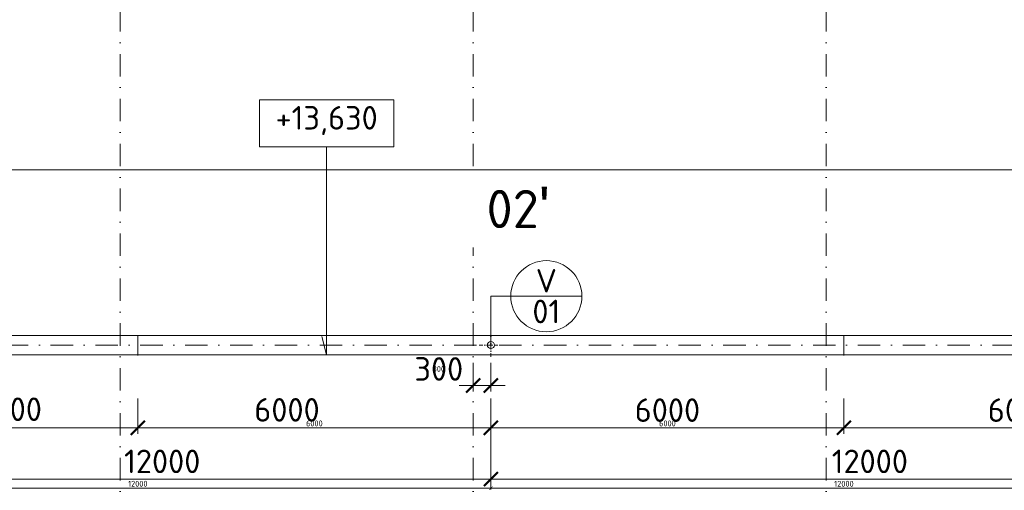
# Model space of a CAD drawing. Header units: millimetres. Extents: x -916886 to 3713765, y -2985421 to 1675785.
# Tile 113 of 256: x 10293 to 27025, y 247484 to 255475. Entities that reach past the tile are written whole.
import ezdxf
from ezdxf.enums import TextEntityAlignment as Align

# ---------------------------------------------------------------- set-up
doc = ezdxf.new("R2010")
doc.units = ezdxf.units.MM
doc.linetypes.add('CENTERX2', pattern=[101.6, 63.5, -12.7, 12.7, -12.7])
doc.linetypes.add('DASHDOT', pattern=[25.4, 12.7, -6.35, 0, -6.35])
doc.layers.get('Defpoints').update_dxf_attribs({"color": 8})
for name, color, linetype, lineweight in [('A99_N_kce-pohl', 1, 'Continuous', 9), ('A99_N_koty-200', 5, 'Continuous', 5), ('A99_N_koty-200 @ 200', 5, 'Continuous', 5), ('A99_N_koty-200 @ 50 (2)', 5, 'Continuous', 5), ('A99_N_koty-vysk', 160, 'Continuous', 9), ('A99_N_txt-popis-200', 240, 'Continuous', 5), ('A99_N_znaceni 200', 5, 'Continuous', 5), ('A99_S_osy', 1, 'CENTERX2', 5)]:
    doc.layers.add(name, color=color, linetype=linetype, lineweight=lineweight)
doc.styles.add('A99_kota', font='isocpeur.ttf', dxfattribs={"height": 2})
doc.styles.add('A99_popis', font='isocpeur.ttf')
doc.styles.add('ad_popis 100', font='isocpeur.ttf', dxfattribs={"height": 200})
doc.dimstyles.new('A99_kota_200 new', dxfattribs={"dimscale": 200, "dimtxt": 2, "dimasz": 1.2, "dimexe": 0.5, "dimexo": 1.5, "dimgap": 0.5, "dimtad": 1, "dimdec": 0, "dimzin": 3, "dimdsep": 46, "dimtxsty": 'A99_kota', "dimblk": 'ARCHTICK', "dimcen": 2.5, "dimazin": 2, "dimtfac": 0.75, "dimtdec": 0, "dimtix": 1, "dimtmove": 2, "dimatfit": 0, "dimfxl": 0, "dimtolj": 1, "dimtzin": 0, "dimlwd": 5, "dimlwe": 5, "dimarcsym": 0})

# ---------------------------------------------------------------- blocks, each defined once
blk = doc.blocks.new('*U20')
at = {"color": 0, "linetype": 'ByBlock'}
blk.add_line((-3.02, 0), (3.02, 0), dxfattribs=at)
blk.add_circle((0, 0), 3.02, dxfattribs=at)
at = {"color": 0, "linetype": 'ByBlock', "style": 'A99_popis'}
for tag, p in [('KATEGORIE', (0, 1.31)), ('PRVEK', (0, -1.298))]:
    blk.add_attdef(tag, text='', height=2, dxfattribs=at).set_placement(p, align=Align.MIDDLE_CENTER)
blk = doc.blocks.new('_ArchTick')
at = {"color": 0, "linetype": 'ByBlock', "const_width": 0.15}
blk.add_lwpolyline([(-0.5, -0.5), (0.5, 0.5)], dxfattribs=at)
blk = doc.blocks.new('*D4188')
at = {"layer": 'A99_N_koty-200', "color": 0, "linetype": 'Continuous', "lineweight": 5, "transparency": 16777216}
for p, q in [((18000, 249650), (18000, 249162.5)), ((18300, 249650), (18300, 249162.5)), ((18000, 249262.5), (17760, 249262.5)), ((18000, 249262.5), (18300, 249262.5)), ((18300, 249262.5), (18540, 249262.5))]:
    blk.add_line(p, q, dxfattribs=at)
at = {"layer": 'Defpoints', "color": 0, "linetype": 'Continuous', "lineweight": 0, "transparency": 16777216}
for p in [(18000, 249950), (18300, 249950), (18300, 249262.5)]:
    blk.add_point(p, dxfattribs=at)
at = {"layer": 'A99_N_koty-200', "color": 0, "linetype": 'Continuous', "lineweight": 5, "transparency": 16777216, "xscale": 240, "yscale": 240, "zscale": 240}
blk.add_blockref('_ArchTick', (18000, 249262.5), dxfattribs=at)
at = {"layer": 'A99_N_koty-200', "color": 0, "linetype": 'Continuous', "lineweight": 5, "transparency": 16777216, "xscale": 240, "yscale": 240, "zscale": 240, "rotation": 180}
blk.add_blockref('_ArchTick', (18300, 249262.5), dxfattribs=at)
at = {"layer": 'A99_N_koty-200', "color": 0, "linetype": 'Continuous', "transparency": 16777216, "insert": (17415, 249545), "char_height": 400, "attachment_point": 5, "style": 'A99_kota'}
blk.add_mtext('\\A1;300', dxfattribs=at)
blk = doc.blocks.new('*D4189')
at = {"layer": 'A99_N_koty-200', "color": 0, "linetype": 'Continuous', "lineweight": 5, "transparency": 16777216}
for p, q in [((18000, 249462.5), (18000, 249237.5)), ((18300, 249462.5), (18300, 249237.5)), ((18000, 249262.5), (17940, 249262.5)), ((18000, 249262.5), (18300, 249262.5)), ((18300, 249262.5), (18360, 249262.5))]:
    blk.add_line(p, q, dxfattribs=at)
at = {"layer": 'Defpoints', "color": 0, "linetype": 'Continuous', "lineweight": 0, "transparency": 16777216}
for p in [(18000, 249950), (18300, 249950), (18300, 249262.5)]:
    blk.add_point(p, dxfattribs=at)
at = {"layer": 'A99_N_koty-200', "color": 0, "linetype": 'Continuous', "lineweight": 5, "transparency": 16777216, "xscale": 60, "yscale": 60, "zscale": 60}
blk.add_blockref('_ArchTick', (18000, 249262.5), dxfattribs=at)
at = {"layer": 'A99_N_koty-200', "color": 0, "linetype": 'Continuous', "lineweight": 5, "transparency": 16777216, "xscale": 60, "yscale": 60, "zscale": 60, "rotation": 180}
blk.add_blockref('_ArchTick', (18300, 249262.5), dxfattribs=at)
at = {"layer": 'A99_N_koty-200', "color": 0, "linetype": 'Continuous', "transparency": 16777216, "insert": (17415, 249545), "char_height": 100, "attachment_point": 5, "style": 'A99_kota'}
blk.add_mtext('\\A1;300', dxfattribs=at)
blk = doc.blocks.new('*D4194')
at = {"layer": 'A99_N_koty-200', "color": 0, "linetype": 'Continuous', "lineweight": 5, "transparency": 16777216}
for p, q in [((6300, 248475), (6300, 247575)), ((18300, 248475), (18300, 247575)), ((6300, 247675), (18300, 247675))]:
    blk.add_line(p, q, dxfattribs=at)
at = {"layer": 'Defpoints', "color": 0, "linetype": 'Continuous', "lineweight": 0, "transparency": 16777216}
for p in [(6300, 249950), (18300, 249950), (18300, 247675)]:
    blk.add_point(p, dxfattribs=at)
at = {"layer": 'A99_N_koty-200', "color": 0, "linetype": 'Continuous', "lineweight": 5, "transparency": 16777216, "xscale": 240, "yscale": 240, "zscale": 240, "rotation": 180}
blk.add_blockref('_ArchTick', (6300, 247675), dxfattribs=at)
at = {"layer": 'A99_N_koty-200', "color": 0, "linetype": 'Continuous', "lineweight": 5, "transparency": 16777216, "xscale": 240, "yscale": 240, "zscale": 240}
blk.add_blockref('_ArchTick', (18300, 247675), dxfattribs=at)
at = {"layer": 'A99_N_koty-200', "color": 0, "linetype": 'Continuous', "transparency": 16777216, "insert": (12715, 247975), "char_height": 400, "attachment_point": 5, "style": 'A99_kota'}
blk.add_mtext('\\A1;12000', dxfattribs=at)
blk = doc.blocks.new('*D4195')
at = {"layer": 'A99_N_koty-200', "color": 0, "linetype": 'Continuous', "lineweight": 5, "transparency": 16777216}
for p, q in [((6300, 247720), (6300, 247495)), ((18300, 247720), (18300, 247495)), ((6300, 247520), (18300, 247520))]:
    blk.add_line(p, q, dxfattribs=at)
at = {"layer": 'Defpoints', "color": 0, "linetype": 'Continuous', "lineweight": 0, "transparency": 16777216}
for p in [(6300, 249950), (18300, 249950), (18300, 247520)]:
    blk.add_point(p, dxfattribs=at)
at = {"layer": 'A99_N_koty-200', "color": 0, "linetype": 'Continuous', "lineweight": 5, "transparency": 16777216, "xscale": 60, "yscale": 60, "zscale": 60, "rotation": 180}
blk.add_blockref('_ArchTick', (6300, 247520), dxfattribs=at)
at = {"layer": 'A99_N_koty-200', "color": 0, "linetype": 'Continuous', "lineweight": 5, "transparency": 16777216, "xscale": 60, "yscale": 60, "zscale": 60}
blk.add_blockref('_ArchTick', (18300, 247520), dxfattribs=at)
at = {"layer": 'A99_N_koty-200', "color": 0, "linetype": 'Continuous', "transparency": 16777216, "insert": (12300, 247595), "char_height": 100, "attachment_point": 5, "style": 'A99_kota'}
blk.add_mtext('\\A1;12000', dxfattribs=at)
blk = doc.blocks.new('*D4197')
at = {"layer": 'A99_N_koty-200', "color": 0, "linetype": 'Continuous', "lineweight": 5, "transparency": 16777216}
for p, q in [((6300, 249040), (6300, 248445)), ((12300, 249040), (12300, 248445)), ((6300, 248545), (12300, 248545))]:
    blk.add_line(p, q, dxfattribs=at)
at = {"layer": 'Defpoints', "color": 0, "linetype": 'Continuous', "lineweight": 0, "transparency": 16777216}
for p in [(6300, 249340), (12300, 249340), (12300, 248545)]:
    blk.add_point(p, dxfattribs=at)
at = {"layer": 'A99_N_koty-200', "color": 0, "linetype": 'Continuous', "lineweight": 5, "transparency": 16777216, "xscale": 240, "yscale": 240, "zscale": 240, "rotation": 180}
blk.add_blockref('_ArchTick', (6300, 248545), dxfattribs=at)
at = {"layer": 'A99_N_koty-200', "color": 0, "linetype": 'Continuous', "lineweight": 5, "transparency": 16777216, "xscale": 240, "yscale": 240, "zscale": 240}
blk.add_blockref('_ArchTick', (12300, 248545), dxfattribs=at)
at = {"layer": 'A99_N_koty-200', "color": 0, "linetype": 'Continuous', "transparency": 16777216, "insert": (10115, 248860), "char_height": 400, "attachment_point": 5, "style": 'A99_kota'}
blk.add_mtext('\\A1;6000', dxfattribs=at)
blk = doc.blocks.new('*D4198')
at = {"layer": 'A99_N_koty-200', "color": 0, "linetype": 'Continuous', "lineweight": 5, "transparency": 16777216}
for p, q in [((6300, 248745), (6300, 248520)), ((12300, 248745), (12300, 248520)), ((6300, 248545), (12300, 248545))]:
    blk.add_line(p, q, dxfattribs=at)
at = {"layer": 'Defpoints', "color": 0, "linetype": 'Continuous', "lineweight": 0, "transparency": 16777216}
for p in [(6300, 249340), (12300, 249340), (12300, 248545)]:
    blk.add_point(p, dxfattribs=at)
at = {"layer": 'A99_N_koty-200', "color": 0, "linetype": 'Continuous', "lineweight": 5, "transparency": 16777216, "xscale": 60, "yscale": 60, "zscale": 60, "rotation": 180}
blk.add_blockref('_ArchTick', (6300, 248545), dxfattribs=at)
at = {"layer": 'A99_N_koty-200', "color": 0, "linetype": 'Continuous', "lineweight": 5, "transparency": 16777216, "xscale": 60, "yscale": 60, "zscale": 60}
blk.add_blockref('_ArchTick', (12300, 248545), dxfattribs=at)
at = {"layer": 'A99_N_koty-200', "color": 0, "linetype": 'Continuous', "transparency": 16777216, "insert": (9300, 248620), "char_height": 100, "attachment_point": 5, "style": 'A99_kota'}
blk.add_mtext('\\A1;6000', dxfattribs=at)
blk = doc.blocks.new('*D4200')
at = {"layer": 'A99_N_koty-200', "color": 0, "linetype": 'Continuous', "lineweight": 5, "transparency": 16777216}
for p, q in [((12300, 249040), (12300, 248445)), ((18300, 249040), (18300, 248445)), ((18300, 248545), (12300, 248545))]:
    blk.add_line(p, q, dxfattribs=at)
at = {"layer": 'Defpoints', "color": 0, "linetype": 'Continuous', "lineweight": 0, "transparency": 16777216}
for p in [(12300, 249340), (18300, 249340), (12300, 248545)]:
    blk.add_point(p, dxfattribs=at)
at = {"layer": 'A99_N_koty-200', "color": 0, "linetype": 'Continuous', "lineweight": 5, "transparency": 16777216, "xscale": 240, "yscale": 240, "zscale": 240, "rotation": 180}
blk.add_blockref('_ArchTick', (12300, 248545), dxfattribs=at)
at = {"layer": 'A99_N_koty-200', "color": 0, "linetype": 'Continuous', "lineweight": 5, "transparency": 16777216, "xscale": 240, "yscale": 240, "zscale": 240}
blk.add_blockref('_ArchTick', (18300, 248545), dxfattribs=at)
at = {"layer": 'A99_N_koty-200', "color": 0, "linetype": 'Continuous', "transparency": 16777216, "insert": (14835, 248850), "char_height": 400, "attachment_point": 5, "style": 'A99_kota'}
blk.add_mtext('\\A1;6000', dxfattribs=at)
blk = doc.blocks.new('*D4201')
at = {"layer": 'A99_N_koty-200', "color": 0, "linetype": 'Continuous', "lineweight": 5, "transparency": 16777216}
for p, q in [((12300, 248745), (12300, 248520)), ((18300, 248745), (18300, 248520)), ((18300, 248545), (12300, 248545))]:
    blk.add_line(p, q, dxfattribs=at)
at = {"layer": 'Defpoints', "color": 0, "linetype": 'Continuous', "lineweight": 0, "transparency": 16777216}
for p in [(12300, 249340), (18300, 249340), (12300, 248545)]:
    blk.add_point(p, dxfattribs=at)
at = {"layer": 'A99_N_koty-200', "color": 0, "linetype": 'Continuous', "lineweight": 5, "transparency": 16777216, "xscale": 60, "yscale": 60, "zscale": 60, "rotation": 180}
blk.add_blockref('_ArchTick', (12300, 248545), dxfattribs=at)
at = {"layer": 'A99_N_koty-200', "color": 0, "linetype": 'Continuous', "lineweight": 5, "transparency": 16777216, "xscale": 60, "yscale": 60, "zscale": 60}
blk.add_blockref('_ArchTick', (18300, 248545), dxfattribs=at)
at = {"layer": 'A99_N_koty-200', "color": 0, "linetype": 'Continuous', "transparency": 16777216, "insert": (15300, 248620), "char_height": 100, "attachment_point": 5, "style": 'A99_kota'}
blk.add_mtext('\\A1;6000', dxfattribs=at)
blk = doc.blocks.new('*D4278')
at = {"layer": 'A99_N_koty-200', "color": 0, "linetype": 'Continuous', "lineweight": 5, "transparency": 16777216}
for p, q in [((18300, 248475), (18300, 247575)), ((30300, 248475), (30300, 247575)), ((18300, 247675), (30300, 247675))]:
    blk.add_line(p, q, dxfattribs=at)
at = {"layer": 'Defpoints', "color": 0, "linetype": 'Continuous', "lineweight": 0, "transparency": 16777216}
for p in [(18300, 249950), (30300, 249950), (30300, 247675)]:
    blk.add_point(p, dxfattribs=at)
at = {"layer": 'A99_N_koty-200', "color": 0, "linetype": 'Continuous', "lineweight": 5, "transparency": 16777216, "xscale": 240, "yscale": 240, "zscale": 240, "rotation": 180}
blk.add_blockref('_ArchTick', (18300, 247675), dxfattribs=at)
at = {"layer": 'A99_N_koty-200', "color": 0, "linetype": 'Continuous', "lineweight": 5, "transparency": 16777216, "xscale": 240, "yscale": 240, "zscale": 240}
blk.add_blockref('_ArchTick', (30300, 247675), dxfattribs=at)
at = {"layer": 'A99_N_koty-200', "color": 0, "linetype": 'Continuous', "transparency": 16777216, "insert": (24740, 247975), "char_height": 400, "attachment_point": 5, "style": 'A99_kota'}
blk.add_mtext('\\A1;12000', dxfattribs=at)
blk = doc.blocks.new('*D4279')
at = {"layer": 'A99_N_koty-200', "color": 0, "linetype": 'Continuous', "lineweight": 5, "transparency": 16777216}
for p, q in [((18300, 247720), (18300, 247495)), ((30300, 247720), (30300, 247495)), ((18300, 247520), (30300, 247520))]:
    blk.add_line(p, q, dxfattribs=at)
at = {"layer": 'Defpoints', "color": 0, "linetype": 'Continuous', "lineweight": 0, "transparency": 16777216}
for p in [(18300, 249950), (30300, 249950), (30300, 247520)]:
    blk.add_point(p, dxfattribs=at)
at = {"layer": 'A99_N_koty-200', "color": 0, "linetype": 'Continuous', "lineweight": 5, "transparency": 16777216, "xscale": 60, "yscale": 60, "zscale": 60, "rotation": 180}
blk.add_blockref('_ArchTick', (18300, 247520), dxfattribs=at)
at = {"layer": 'A99_N_koty-200', "color": 0, "linetype": 'Continuous', "lineweight": 5, "transparency": 16777216, "xscale": 60, "yscale": 60, "zscale": 60}
blk.add_blockref('_ArchTick', (30300, 247520), dxfattribs=at)
at = {"layer": 'A99_N_koty-200', "color": 0, "linetype": 'Continuous', "transparency": 16777216, "insert": (24300, 247595), "char_height": 100, "attachment_point": 5, "style": 'A99_kota'}
blk.add_mtext('\\A1;12000', dxfattribs=at)
blk = doc.blocks.new('*D4281')
at = {"layer": 'A99_N_koty-200', "color": 0, "linetype": 'Continuous', "lineweight": 5, "transparency": 16777216}
for p, q in [((18300, 249040), (18300, 248445)), ((24300, 249040), (24300, 248445)), ((18300, 248545), (24300, 248545))]:
    blk.add_line(p, q, dxfattribs=at)
at = {"layer": 'Defpoints', "color": 0, "linetype": 'Continuous', "lineweight": 0, "transparency": 16777216}
for p in [(18300, 249340), (24300, 249340), (24300, 248545)]:
    blk.add_point(p, dxfattribs=at)
at = {"layer": 'A99_N_koty-200', "color": 0, "linetype": 'Continuous', "lineweight": 5, "transparency": 16777216, "xscale": 240, "yscale": 240, "zscale": 240, "rotation": 180}
blk.add_blockref('_ArchTick', (18300, 248545), dxfattribs=at)
at = {"layer": 'A99_N_koty-200', "color": 0, "linetype": 'Continuous', "lineweight": 5, "transparency": 16777216, "xscale": 240, "yscale": 240, "zscale": 240}
blk.add_blockref('_ArchTick', (24300, 248545), dxfattribs=at)
at = {"layer": 'A99_N_koty-200', "color": 0, "linetype": 'Continuous', "transparency": 16777216, "insert": (21300, 248845), "char_height": 400, "attachment_point": 5, "style": 'A99_kota'}
blk.add_mtext('\\A1;6000', dxfattribs=at)
blk = doc.blocks.new('*D4282')
at = {"layer": 'A99_N_koty-200', "color": 0, "linetype": 'Continuous', "lineweight": 5, "transparency": 16777216}
for p, q in [((18300, 248745), (18300, 248520)), ((24300, 248745), (24300, 248520)), ((18300, 248545), (24300, 248545))]:
    blk.add_line(p, q, dxfattribs=at)
at = {"layer": 'Defpoints', "color": 0, "linetype": 'Continuous', "lineweight": 0, "transparency": 16777216}
for p in [(18300, 249340), (24300, 249340), (24300, 248545)]:
    blk.add_point(p, dxfattribs=at)
at = {"layer": 'A99_N_koty-200', "color": 0, "linetype": 'Continuous', "lineweight": 5, "transparency": 16777216, "xscale": 60, "yscale": 60, "zscale": 60, "rotation": 180}
blk.add_blockref('_ArchTick', (18300, 248545), dxfattribs=at)
at = {"layer": 'A99_N_koty-200', "color": 0, "linetype": 'Continuous', "lineweight": 5, "transparency": 16777216, "xscale": 60, "yscale": 60, "zscale": 60}
blk.add_blockref('_ArchTick', (24300, 248545), dxfattribs=at)
at = {"layer": 'A99_N_koty-200', "color": 0, "linetype": 'Continuous', "transparency": 16777216, "insert": (21300, 248620), "char_height": 100, "attachment_point": 5, "style": 'A99_kota'}
blk.add_mtext('\\A1;6000', dxfattribs=at)
blk = doc.blocks.new('*D4284')
at = {"layer": 'A99_N_koty-200', "color": 0, "linetype": 'Continuous', "lineweight": 5, "transparency": 16777216}
for p, q in [((24300, 249040), (24300, 248445)), ((30300, 249040), (30300, 248445)), ((30300, 248545), (24300, 248545))]:
    blk.add_line(p, q, dxfattribs=at)
at = {"layer": 'Defpoints', "color": 0, "linetype": 'Continuous', "lineweight": 0, "transparency": 16777216}
for p in [(24300, 249340), (30300, 249340), (24300, 248545)]:
    blk.add_point(p, dxfattribs=at)
at = {"layer": 'A99_N_koty-200', "color": 0, "linetype": 'Continuous', "lineweight": 5, "transparency": 16777216, "xscale": 240, "yscale": 240, "zscale": 240, "rotation": 180}
blk.add_blockref('_ArchTick', (24300, 248545), dxfattribs=at)
at = {"layer": 'A99_N_koty-200', "color": 0, "linetype": 'Continuous', "lineweight": 5, "transparency": 16777216, "xscale": 240, "yscale": 240, "zscale": 240}
blk.add_blockref('_ArchTick', (30300, 248545), dxfattribs=at)
at = {"layer": 'A99_N_koty-200', "color": 0, "linetype": 'Continuous', "transparency": 16777216, "insert": (27300, 248845), "char_height": 400, "attachment_point": 5, "style": 'A99_kota'}
blk.add_mtext('\\A1;6000', dxfattribs=at)
blk = doc.blocks.new('*D4285')
at = {"layer": 'A99_N_koty-200', "color": 0, "linetype": 'Continuous', "lineweight": 5, "transparency": 16777216}
for p, q in [((24300, 248745), (24300, 248520)), ((30300, 248745), (30300, 248520)), ((30300, 248545), (24300, 248545))]:
    blk.add_line(p, q, dxfattribs=at)
at = {"layer": 'Defpoints', "color": 0, "linetype": 'Continuous', "lineweight": 0, "transparency": 16777216}
for p in [(24300, 249340), (30300, 249340), (24300, 248545)]:
    blk.add_point(p, dxfattribs=at)
at = {"layer": 'A99_N_koty-200', "color": 0, "linetype": 'Continuous', "lineweight": 5, "transparency": 16777216, "xscale": 60, "yscale": 60, "zscale": 60, "rotation": 180}
blk.add_blockref('_ArchTick', (24300, 248545), dxfattribs=at)
at = {"layer": 'A99_N_koty-200', "color": 0, "linetype": 'Continuous', "lineweight": 5, "transparency": 16777216, "xscale": 60, "yscale": 60, "zscale": 60}
blk.add_blockref('_ArchTick', (30300, 248545), dxfattribs=at)
at = {"layer": 'A99_N_koty-200', "color": 0, "linetype": 'Continuous', "transparency": 16777216, "insert": (27300, 248620), "char_height": 100, "attachment_point": 5, "style": 'A99_kota'}
blk.add_mtext('\\A1;6000', dxfattribs=at)
blk = doc.blocks.new('*D4335')
at = {"layer": 'A99_N_koty-200', "color": 0, "linetype": 'Continuous', "lineweight": 5, "transparency": 16777216}
for p, q in [((10210, 249785), (9310, 249785)), ((9410, 243905), (9410, 249785)), ((10210, 243905), (9310, 243905))]:
    blk.add_line(p, q, dxfattribs=at)
at = {"layer": 'Defpoints', "color": 0, "linetype": 'Continuous', "lineweight": 0, "transparency": 16777216}
for p in [(9410, 249785), (11735, 249785), (11960, 243905)]:
    blk.add_point(p, dxfattribs=at)
at = {"layer": 'A99_N_koty-200', "color": 0, "linetype": 'Continuous', "lineweight": 5, "transparency": 16777216, "xscale": 240, "yscale": 240, "zscale": 240}
for p, rotation in [((9410, 249785), 90), ((9410, 243905), 270)]:
    blk.add_blockref('_ArchTick', p, dxfattribs=dict(at, rotation=rotation))
at = {"layer": 'A99_N_koty-200', "color": 0, "linetype": 'Continuous', "transparency": 16777216, "insert": (9110, 246845), "char_height": 400, "attachment_point": 5, "rotation": 90, "style": 'A99_kota'}
blk.add_mtext('\\A1;5880', dxfattribs=at)
blk = doc.blocks.new('*D4336')
at = {"layer": 'A99_N_koty-200', "color": 0, "linetype": 'Continuous', "lineweight": 5, "transparency": 16777216}
for p, q in [((9610, 249785), (9385, 249785)), ((9410, 243905), (9410, 249785)), ((9610, 243905), (9385, 243905))]:
    blk.add_line(p, q, dxfattribs=at)
at = {"layer": 'Defpoints', "color": 0, "linetype": 'Continuous', "lineweight": 0, "transparency": 16777216}
for p in [(9410, 249785), (11735, 249785), (11960, 243905)]:
    blk.add_point(p, dxfattribs=at)
at = {"layer": 'A99_N_koty-200', "color": 0, "linetype": 'Continuous', "lineweight": 5, "transparency": 16777216, "xscale": 60, "yscale": 60, "zscale": 60}
for p, rotation in [((9410, 249785), 90), ((9410, 243905), 270)]:
    blk.add_blockref('_ArchTick', p, dxfattribs=dict(at, rotation=rotation))
at = {"layer": 'A99_N_koty-200', "color": 0, "linetype": 'Continuous', "transparency": 16777216, "insert": (9335, 246845), "char_height": 100, "attachment_point": 5, "rotation": 90, "style": 'A99_kota'}
blk.add_mtext('\\A1;5880', dxfattribs=at)
blk = doc.blocks.new('*D4356')
at = {"layer": 'A99_N_koty-200', "color": 0, "linetype": 'Continuous', "lineweight": 5, "transparency": 16777216}
for p, q in [((5860, 252928), (5860, 253028)), ((150690, 252928), (150690, 253028)), ((5860, 252928), (150690, 252928))]:
    blk.add_line(p, q, dxfattribs=at)
at = {"layer": 'Defpoints', "color": 0, "linetype": 'Continuous', "lineweight": 0, "transparency": 16777216}
for p in [(5860, 252928), (150690, 252928), (150690, 252928)]:
    blk.add_point(p, dxfattribs=at)
at = {"layer": 'A99_N_koty-200', "color": 0, "linetype": 'Continuous', "lineweight": 5, "transparency": 16777216, "xscale": 240, "yscale": 240, "zscale": 240, "rotation": 180}
blk.add_blockref('_ArchTick', (5860, 252928), dxfattribs=at)
at = {"layer": 'A99_N_koty-200', "color": 0, "linetype": 'Continuous', "lineweight": 5, "transparency": 16777216, "xscale": 240, "yscale": 240, "zscale": 240}
blk.add_blockref('_ArchTick', (150690, 252928), dxfattribs=at)
at = {"layer": 'A99_N_koty-200', "color": 0, "linetype": 'Continuous', "transparency": 16777216, "insert": (79415, 253228), "char_height": 400, "attachment_point": 5, "style": 'A99_kota'}
blk.add_mtext('\\A1;144830', dxfattribs=at)
blk = doc.blocks.new('*D4357')
at = {"layer": 'A99_N_koty-200', "color": 0, "linetype": 'Continuous', "lineweight": 5, "transparency": 16777216}
for p, q in [((5860, 252928), (5860, 252953)), ((5860, 252928), (150690, 252928)), ((150690, 252928), (150690, 252953))]:
    blk.add_line(p, q, dxfattribs=at)
at = {"layer": 'Defpoints', "color": 0, "linetype": 'Continuous', "lineweight": 0, "transparency": 16777216}
for p in [(5860, 252928), (150690, 252928), (150690, 252928)]:
    blk.add_point(p, dxfattribs=at)
at = {"layer": 'A99_N_koty-200', "color": 0, "linetype": 'Continuous', "lineweight": 5, "transparency": 16777216, "xscale": 60, "yscale": 60, "zscale": 60, "rotation": 180}
blk.add_blockref('_ArchTick', (5860, 252928), dxfattribs=at)
at = {"layer": 'A99_N_koty-200', "color": 0, "linetype": 'Continuous', "lineweight": 5, "transparency": 16777216, "xscale": 60, "yscale": 60, "zscale": 60}
blk.add_blockref('_ArchTick', (150690, 252928), dxfattribs=at)
at = {"layer": 'A99_N_koty-200', "color": 0, "linetype": 'Continuous', "transparency": 16777216, "insert": (78275, 253003), "char_height": 100, "attachment_point": 5, "style": 'A99_kota'}
blk.add_mtext('\\A1;144830', dxfattribs=at)
blk = doc.blocks.new('*U487')
at = {"color": 0, "linetype": 'ByBlock'}
for p, q in [((5.7, 17.65), (5.286, 16.105)), ((5.7, 0), (5.7, 17.65))]:
    blk.add_line(p, q, dxfattribs=at)
blk.add_lwpolyline([(0, -4), (11.4, -4), (11.4, 0), (0, 0)], close=True, dxfattribs=at)
at = {"color": 0, "linetype": 'ByBlock', "style": 'A99_kota'}
for tag, p in [('VYSKA', (5.7, -2.241)), ('VYSKA_POPIS1', (5.7, -6.041)), ('VYSKA_POPIS2', (5.9, -9.541)), ('VYSKA_POPIS3', (5.9, -13.041))]:
    blk.add_attdef(tag, text='', height=2, dxfattribs=at).set_placement(p, align=Align.MIDDLE)
blk = doc.blocks.new('*U5106')
at = {"layer": 'A99_N_koty-200 @ 200', "linetype": 'Continuous'}
dim = blk.add_linear_dim(base=(18300, 249262.5), p1=(18000, 249950), p2=(18300, 249950), dimstyle='A99_kota_200 new', override={"dimscale": 200, "dimtix": 1, "dimtofl": 1, "dimtmove": 2, "dimatfit": 0}, dxfattribs=at)
dim.commit()
dim.dimension.update_dxf_attribs({"geometry": '*D4188', "text_midpoint": (17415, 249545), "dimtype": 128})
at = {"layer": 'A99_N_koty-200 @ 50 (2)', "linetype": 'Continuous'}
dim = blk.add_linear_dim(base=(18300, 249262.5), p1=(18000, 249950), p2=(18300, 249950), dimstyle='A99_kota_200 new', override={"dimscale": 50, "dimtix": 1, "dimtofl": 1, "dimtmove": 2, "dimatfit": 0}, dxfattribs=at)
dim.commit()
dim.dimension.update_dxf_attribs({"geometry": '*D4189', "text_midpoint": (17415, 249545), "dimtype": 128})
blk = doc.blocks.new('*U5108')
at = {"layer": 'A99_N_koty-200 @ 200', "linetype": 'Continuous'}
dim = blk.add_linear_dim(base=(18300, 247675), p1=(6300, 249950), p2=(18300, 249950), dimstyle='A99_kota_200 new', override={"dimscale": 200, "dimtix": 1, "dimtofl": 1, "dimtmove": 2, "dimatfit": 0}, dxfattribs=at)
dim.commit()
dim.dimension.update_dxf_attribs({"geometry": '*D4194', "text_midpoint": (12715, 247975), "dimtype": 128})
at = {"layer": 'A99_N_koty-200 @ 50 (2)', "linetype": 'Continuous'}
dim = blk.add_linear_dim(base=(18300, 247520), p1=(6300, 249950), p2=(18300, 249950), dimstyle='A99_kota_200 new', override={"dimscale": 50, "dimtix": 1, "dimtofl": 1, "dimtmove": 2, "dimatfit": 0}, dxfattribs=at)
dim.commit()
dim.dimension.update_dxf_attribs({"geometry": '*D4195', "text_midpoint": (12300, 247595)})
blk = doc.blocks.new('*U5109')
at = {"layer": 'A99_N_koty-200 @ 200', "linetype": 'Continuous'}
dim = blk.add_linear_dim(base=(12300, 248545), p1=(6300, 249340), p2=(12300, 249340), dimstyle='A99_kota_200 new', override={"dimscale": 200, "dimtix": 1, "dimtofl": 1, "dimtmove": 2, "dimatfit": 0}, dxfattribs=at)
dim.commit()
dim.dimension.update_dxf_attribs({"geometry": '*D4197', "text_midpoint": (10115, 248860), "dimtype": 128})
at = {"layer": 'A99_N_koty-200 @ 50 (2)', "linetype": 'Continuous'}
dim = blk.add_linear_dim(base=(12300, 248545), p1=(6300, 249340), p2=(12300, 249340), dimstyle='A99_kota_200 new', override={"dimscale": 50, "dimtix": 1, "dimtofl": 1, "dimtmove": 2, "dimatfit": 0}, dxfattribs=at)
dim.commit()
dim.dimension.update_dxf_attribs({"geometry": '*D4198', "text_midpoint": (9300, 248620)})
blk = doc.blocks.new('*U5110')
at = {"layer": 'A99_N_koty-200 @ 200', "linetype": 'Continuous'}
dim = blk.add_linear_dim(base=(12300, 248545), p1=(18300, 249340), p2=(12300, 249340), angle=180, dimstyle='A99_kota_200 new', override={"dimscale": 200, "dimtix": 1, "dimtofl": 1, "dimtmove": 2, "dimatfit": 0}, dxfattribs=at)
dim.commit()
dim.dimension.update_dxf_attribs({"geometry": '*D4200', "text_midpoint": (14835, 248850), "dimtype": 128})
at = {"layer": 'A99_N_koty-200 @ 50 (2)', "linetype": 'Continuous'}
dim = blk.add_linear_dim(base=(12300, 248545), p1=(18300, 249340), p2=(12300, 249340), angle=180, dimstyle='A99_kota_200 new', override={"dimscale": 50, "dimtix": 1, "dimtofl": 1, "dimtmove": 2, "dimatfit": 0}, dxfattribs=at)
dim.commit()
dim.dimension.update_dxf_attribs({"geometry": '*D4201', "text_midpoint": (15300, 248620)})
blk = doc.blocks.new('*U5136')
at = {"layer": 'A99_N_koty-200 @ 200', "linetype": 'Continuous'}
dim = blk.add_linear_dim(base=(30300, 247675), p1=(18300, 249950), p2=(30300, 249950), dimstyle='A99_kota_200 new', override={"dimscale": 200, "dimtix": 1, "dimtofl": 1, "dimtmove": 2, "dimatfit": 0}, dxfattribs=at)
dim.commit()
dim.dimension.update_dxf_attribs({"geometry": '*D4278', "text_midpoint": (24740, 247975), "dimtype": 128})
at = {"layer": 'A99_N_koty-200 @ 50 (2)', "linetype": 'Continuous'}
dim = blk.add_linear_dim(base=(30300, 247520), p1=(18300, 249950), p2=(30300, 249950), dimstyle='A99_kota_200 new', override={"dimscale": 50, "dimtix": 1, "dimtofl": 1, "dimtmove": 2, "dimatfit": 0}, dxfattribs=at)
dim.commit()
dim.dimension.update_dxf_attribs({"geometry": '*D4279', "text_midpoint": (24300, 247595)})
blk = doc.blocks.new('*U5137')
at = {"layer": 'A99_N_koty-200 @ 200', "linetype": 'Continuous'}
dim = blk.add_linear_dim(base=(24300, 248545), p1=(18300, 249340), p2=(24300, 249340), dimstyle='A99_kota_200 new', override={"dimscale": 200, "dimtix": 1, "dimtofl": 1, "dimtmove": 2, "dimatfit": 0}, dxfattribs=at)
dim.commit()
dim.dimension.update_dxf_attribs({"geometry": '*D4281', "text_midpoint": (21300, 248845)})
at = {"layer": 'A99_N_koty-200 @ 50 (2)', "linetype": 'Continuous'}
dim = blk.add_linear_dim(base=(24300, 248545), p1=(18300, 249340), p2=(24300, 249340), dimstyle='A99_kota_200 new', override={"dimscale": 50, "dimtix": 1, "dimtofl": 1, "dimtmove": 2, "dimatfit": 0}, dxfattribs=at)
dim.commit()
dim.dimension.update_dxf_attribs({"geometry": '*D4282', "text_midpoint": (21300, 248620)})
blk = doc.blocks.new('*U5138')
at = {"layer": 'A99_N_koty-200 @ 200', "linetype": 'Continuous'}
dim = blk.add_linear_dim(base=(24300, 248545), p1=(30300, 249340), p2=(24300, 249340), angle=180, dimstyle='A99_kota_200 new', override={"dimscale": 200, "dimtix": 1, "dimtofl": 1, "dimtmove": 2, "dimatfit": 0}, dxfattribs=at)
dim.commit()
dim.dimension.update_dxf_attribs({"geometry": '*D4284', "text_midpoint": (27300, 248845)})
at = {"layer": 'A99_N_koty-200 @ 50 (2)', "linetype": 'Continuous'}
dim = blk.add_linear_dim(base=(24300, 248545), p1=(30300, 249340), p2=(24300, 249340), angle=180, dimstyle='A99_kota_200 new', override={"dimscale": 50, "dimtix": 1, "dimtofl": 1, "dimtmove": 2, "dimatfit": 0}, dxfattribs=at)
dim.commit()
dim.dimension.update_dxf_attribs({"geometry": '*D4285', "text_midpoint": (27300, 248620)})
blk = doc.blocks.new('*U5155')
at = {"layer": 'A99_N_koty-200 @ 200', "linetype": 'Continuous'}
dim = blk.add_linear_dim(base=(9410, 249785), p1=(11960, 243905), p2=(11735, 249785), angle=90, dimstyle='A99_kota_200 new', override={"dimscale": 200, "dimtix": 1, "dimtofl": 1, "dimtmove": 2, "dimatfit": 0}, dxfattribs=at)
dim.commit()
dim.dimension.update_dxf_attribs({"geometry": '*D4335', "text_midpoint": (9110, 246845)})
at = {"layer": 'A99_N_koty-200 @ 50 (2)', "linetype": 'Continuous'}
dim = blk.add_linear_dim(base=(9410, 249785), p1=(11960, 243905), p2=(11735, 249785), angle=90, dimstyle='A99_kota_200 new', override={"dimscale": 50, "dimtix": 1, "dimtofl": 1, "dimtmove": 2, "dimatfit": 0}, dxfattribs=at)
dim.commit()
dim.dimension.update_dxf_attribs({"geometry": '*D4336', "text_midpoint": (9335, 246845)})
blk = doc.blocks.new('*U5162')
at = {"layer": 'A99_N_koty-200 @ 200', "linetype": 'Continuous'}
dim = blk.add_linear_dim(base=(150690, 252928.1), p1=(5860, 252928.1), p2=(150690, 252928.1), dimstyle='A99_kota_200 new', override={"dimscale": 200, "dimtix": 1, "dimtofl": 1, "dimtmove": 2, "dimatfit": 0}, dxfattribs=at)
dim.commit()
dim.dimension.update_dxf_attribs({"geometry": '*D4356', "text_midpoint": (79415, 253228.1), "dimtype": 128})
at = {"layer": 'A99_N_koty-200 @ 50 (2)', "linetype": 'Continuous'}
dim = blk.add_linear_dim(base=(150690, 252928.1), p1=(5860, 252928.1), p2=(150690, 252928.1), dimstyle='A99_kota_200 new', override={"dimscale": 50, "dimtix": 1, "dimtofl": 1, "dimtmove": 2, "dimatfit": 0}, dxfattribs=at)
dim.commit()
dim.dimension.update_dxf_attribs({"geometry": '*D4357', "text_midpoint": (78275, 253003.1)})

msp = doc.modelspace()

# ---------------------------------------------------------------- linework, layer by layer
at = {"layer": 'A99_N_kce-pohl', "linetype": 'DASHDOT', "lineweight": 5, "ltscale": 5}
for points in [[(18300, 249750), (18300, 250150)], [(18100, 249950), (18500, 249950)]]:
    msp.add_lwpolyline(points, dxfattribs=at)
at = {"layer": 'A99_N_kce-pohl', "linetype": 'Continuous', "ltscale": 25}
msp.add_lwpolyline([(150690, 250115), (150690, 249785), (6000, 249785), (6000, 250115)], close=True, dxfattribs=at)
at = {"layer": 'A99_N_kce-pohl', "color": 1, "linetype": 'Continuous', "lineweight": 5}
for points in [[(12300, 249775), (12300, 250105)], [(24300, 249775), (24300, 250105)]]:
    msp.add_lwpolyline(points, dxfattribs=at)
at = {"layer": 'A99_N_kce-pohl', "linetype": 'Continuous'}
msp.add_circle((18300, 249950), 60, dxfattribs=at)
at = {"layer": 'A99_N_znaceni 200'}
for points in [[(18638.5, 250780), (18300, 250780)], [(18300, 249950), (18300, 250780)]]:
    msp.add_lwpolyline(points, dxfattribs=at)
at = {"layer": 'A99_S_osy', "linetype": 'DASHDOT', "lineweight": 5, "ltscale": 30}
for points in [[(12000, 264800), (12000, 176462.5)], [(18000, 264800), (18000, 175430)], [(24000, 264800), (24000, 176462.5)], [(152950, 249950), (4375, 249950)]]:
    msp.add_lwpolyline(points, dxfattribs=at)

# ---------------------------------------------------------------- block references
at = {"layer": 'A99_N_koty-200', "color": 4, "linetype": 'Continuous', "lineweight": 0}
for name in ['*U5108', '*U5155', '*U5106', '*U5136', '*U5109', '*U5110', '*U5137', '*U5138']:
    msp.add_blockref(name, (0, 0), dxfattribs=at)
at = {"layer": 'A99_N_koty-vysk'}
ref = msp.add_blockref('*U487', (14369.3, 253315), dxfattribs=dict(at, xscale=-200, yscale=200, zscale=200, rotation=180))
ref.add_attrib('VYSKA', '+13,630', dxfattribs={"layer": '0', "color": 0, "linetype": 'ByBlock', "height": 400, "style": 'A99_kota'}).set_placement((15509.3, 253763.2), align=Align.MIDDLE)
at = {"layer": 'A99_N_znaceni 200', "xscale": 200, "yscale": 200, "zscale": 200}
msp.add_blockref('*U20', (19242.5, 250780), dxfattribs=at).add_auto_attribs({'KATEGORIE': 'V', 'PRVEK': '01'})

# ---------------------------------------------------------------- next in the draw order: texts
at = {"layer": 'A99_N_txt-popis-200', "color": 1, "lineweight": 0, "insert": (18225, 252640), "char_height": 650, "attachment_point": 1, "style": 'ad_popis 100', "bg_fill": 2}
msp.add_mtext_dynamic_manual_height_columns("02{\\fArial|b0|i0|c238|p34;\\H1.08333x;'}", width=832.5, gutter_width=1000, heights=[0], dxfattribs=at)

# ---------------------------------------------------------------- next in the draw order: block references
at = {"layer": 'A99_N_koty-200', "color": 4, "linetype": 'Continuous', "lineweight": 0}
msp.add_blockref('*U5162', (0, 0), dxfattribs=at)

doc.saveas('drawing.dxf')
